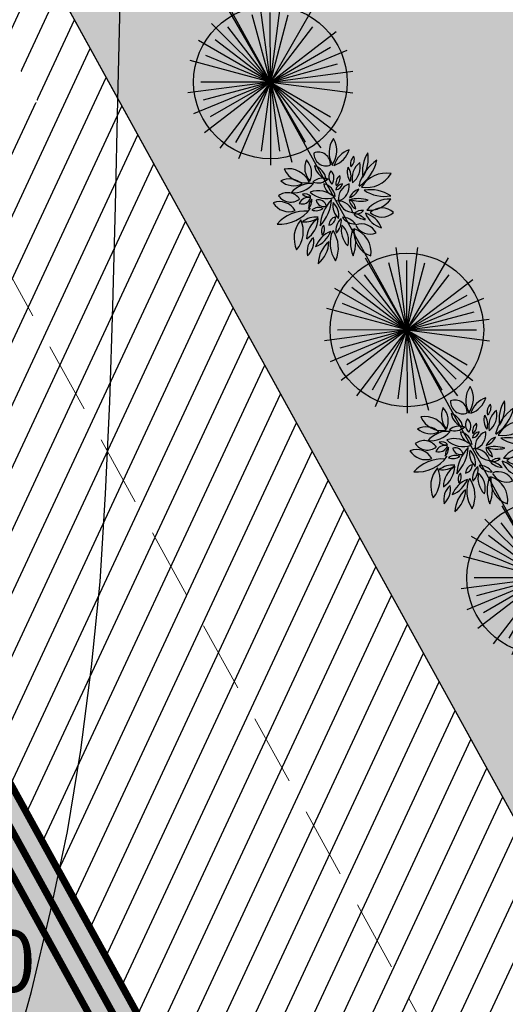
# Model space of a CAD drawing. Extents: x 883 to 364438, y -13 to 4201180.
# Tile 210 of 256: x 364194 to 364201, y 4200815 to 4200829. Entities that reach past the tile are written whole.
import ezdxf

# ---------------------------------------------------------------- set-up
doc = ezdxf.new("R2010")
doc.units = 0
doc.header["$LTSCALE"] = 0.5
doc.header["$MEASUREMENT"] = 0
doc.header["$PDMODE"] = 32
doc.header["$PDSIZE"] = 0.3
doc.linetypes.add('CONTI', pattern=[0])
doc.linetypes.add('G_BUILDING_LINE', pattern=[3, 2, -1])
for name, color, linetype in [('(004) Точки рельефа', 7, 'Continuous'), ('GORIZDEFAULT', 32, 'CONTI'), ('Сосна горная', 7, 'Continuous')]:
    doc.layers.add(name, color=color, linetype=linetype)
doc.layers.add('.', color=7, linetype='Continuous', lineweight=15)
doc.styles.add('ATTR', font='romans.shx', dxfattribs={"width": 0.8, "height": 0.470416})
doc.styles.add('D-431', font='d431.ttf')
doc.styles.add('TimesNewRomanCyr', font='times.ttf', dxfattribs={"width": 0.5, "height": 1})
doc.dimstyles.new('GENPLAN1', dxfattribs={"dimscale": 0.5, "dimtxt": 1, "dimasz": 1.2, "dimexe": 1.3, "dimexo": 1.5, "dimgap": 0.5, "dimtad": 1, "dimdec": 1, "dimzin": 0, "dimdsep": 46, "dimtxsty": 'TimesNewRomanCyr', "dimblk1": 'OBLIQUE', "dimblk2": 'OBLIQUE', "dimsah": 1, "dimcen": 1, "dimadec": 0, "dimazin": 0, "dimtfac": 0.75, "dimtdec": 1, "dimtix": 1, "dimtmove": 0, "dimatfit": 3, "dimfxl": 1, "dimtvp": 1.2, "dimtfill": 1, "dimlwd": 0, "dimlwe": 0, "dimarcsym": 0})

# ---------------------------------------------------------------- blocks, each defined once
blk = doc.blocks.new('gergrgrre')
at = {"layer": 'GORIZDEFAULT', "color": 32}
blk.add_polyline3d([(360493.2, 4200802.21, 552.5), (360493.91, 4200803.43, 552.5), (360494.56, 4200804.64, 552.5), (360495.15, 4200805.85, 552.5), (360495.69, 4200807.05, 552.5), (360496.18, 4200808.25, 552.5), (360496.64, 4200809.42, 552.5), (360497.06, 4200810.58, 552.5), (360497.46, 4200811.73, 552.5), (360497.83, 4200812.86, 552.5), (360498.18, 4200813.98, 552.5), (360498.49, 4200815.1, 552.5), (360498.76, 4200816.23, 552.5), (360499, 4200817.36, 552.5), (360499.19, 4200818.51, 552.5), (360499.34, 4200819.69, 552.5), (360499.46, 4200820.89, 552.5), (360499.54, 4200822.13, 552.5), (360499.6, 4200823.43, 552.5), (360499.64, 4200824.78, 552.5), (360499.68, 4200826.2, 552.5), (360499.71, 4200827.69, 552.5), (360499.75, 4200829.27, 552.5)], dxfattribs=at)
at = {"layer": '(004) Точки рельефа', "style": 'D-431'}
blk.add_text('552.70', height=0.875, dxfattribs=at).set_placement((360494.96, 4200815.09))
blk = doc.blocks.new('_Oblique')
at = {"color": 0, "linetype": 'ByBlock', "lineweight": -2}
blk.add_line((-0.5, -0.5), (0.5, 0.5), dxfattribs=at)
blk = doc.blocks.new('*D486')
at = {"color": 0, "linetype": 'G_BUILDING_LINE', "lineweight": 0, "transparency": 16777216}
for p, q in [((364167.298, 4200858.755), (364164.51, 4200857.218)), ((364202.988, 4200788.752), (364165.079, 4200857.532)), ((364205.207, 4200789.975), (364202.419, 4200788.438))]:
    blk.add_line(p, q, dxfattribs=at)
at = {"layer": 'Defpoints', "color": 0, "linetype": 'Continuous', "lineweight": 30, "transparency": 16777216}
for p in [(364167.955, 4200859.117), (364165.079, 4200857.532), (364205.864, 4200790.337)]:
    blk.add_point(p, dxfattribs=at)
at = {"color": 0, "linetype": 'Continuous', "lineweight": 0, "transparency": 16777216, "xscale": 0.6, "yscale": 0.6, "zscale": 0.6}
for p, rotation in [((364165.079, 4200857.532), 118.8618541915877), ((364202.988, 4200788.752), 298.8618541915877)]:
    blk.add_blockref('_Oblique', p, dxfattribs=dict(at, rotation=rotation))
at = {"color": 0, "linetype": 'Continuous', "lineweight": 30, "transparency": 16777216, "insert": (364184.7, 4200823.509), "char_height": 1, "attachment_point": 5, "rotation": 298.8619, "style": 'TimesNewRomanCyr', "bg_fill": 3, "box_fill_scale": 1.25, "bg_fill_color": 256, "bg_fill_true_color": 13158600, "bg_fill_transparency": 0}
blk.add_mtext('78.5', dxfattribs=at)
blk = doc.blocks.new('*D636')
at = {"color": 0, "linetype": 'G_BUILDING_LINE', "lineweight": 0, "transparency": 16777216}
for p, q in [((364174.823, 4200859.763), (364175.34, 4200860.047)), ((364210.038, 4200795.745), (364174.77, 4200859.734)), ((364210.091, 4200795.774), (364210.607, 4200796.059))]:
    blk.add_line(p, q, dxfattribs=at)
at = {"layer": 'Defpoints', "color": 0, "linetype": 'Continuous', "lineweight": 30, "transparency": 16777216}
for p in [(364174.77, 4200859.734), (364174.166, 4200859.401), (364209.434, 4200795.412)]:
    blk.add_point(p, dxfattribs=at)
at = {"color": 0, "linetype": 'Continuous', "lineweight": 0, "transparency": 16777216, "xscale": 0.6, "yscale": 0.6, "zscale": 0.6}
for p, rotation in [((364174.77, 4200859.734), 118.861854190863), ((364210.038, 4200795.745), 298.861854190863)]:
    blk.add_blockref('_Oblique', p, dxfattribs=dict(at, rotation=rotation))
at = {"color": 0, "linetype": 'Continuous', "lineweight": 30, "transparency": 16777216, "insert": (364193.07, 4200828.106), "char_height": 1, "attachment_point": 5, "rotation": 298.8619, "style": 'TimesNewRomanCyr', "bg_fill": 3, "box_fill_scale": 1.25, "bg_fill_color": 256, "bg_fill_true_color": 13158600, "bg_fill_transparency": 0}
blk.add_mtext('73.1', dxfattribs=at)
blk = doc.blocks.new('Сосна горная 10')
at = {"layer": 'Сосна горная'}
h = blk.add_hatch(color=256, dxfattribs=at)
h.dxf.hatch_style = 1
h.set_gradient(color1=(74, 99, 64), color2=(177, 201, 179), tint=1, name='INVSPHERICAL')
edge = h.paths.add_edge_path()
edge.add_arc((0, 0), 5, 0, 360)
at = {"layer": 'Сосна горная', "color": 48}
for q in [(-1.401, 5.229), (0, 5.413), (-0.592, 4.497), (2.071, 5.001), (0.592, 4.497), (-3.295, 4.295), (-2.268, 3.928), (3.295, 4.295), (2.268, 3.928), (-4.295, 3.295), (4.295, 3.295), (-3.207, 3.207), (-3.928, 2.268), (3.928, 2.268), (5.001, 2.072), (-5.367, 0.707), (4.381, 1.174), (5.367, 0.707), (-5.367, -0.707), (-5.001, -2.072), (-4.536, 0), (-4.381, -1.174), (-4.295, -3.295), (-3.928, -2.268), (-2.761, -3.599), (-2.707, -4.688), (-1.174, -4.381), (-0.707, -5.367), (4.536, 0), (5.229, -1.401), (4.191, -1.736), (4.688, -2.707), (3.599, -2.761), (3.828, -3.828), (2.761, -3.599), (2.707, -4.688), (0.707, -5.367), (1.174, -4.381), (0, -4.536)]:
    blk.add_line((0, 0), q, dxfattribs=at)
blk.add_circle((0, 0), 5, dxfattribs=at)
at = {"layer": 'Сосна горная', "color": 48, "style": 'ATTR', "width": 0.8, "flags": 9}
blk.add_attdef('ESTCODE', (0, 0), '', height=0.0000217, dxfattribs=at)
blk = doc.blocks.new('*U649')
at = {"xscale": 0.2168317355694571, "yscale": 0.2168317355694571, "zscale": 0.2168317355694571, "rotation": 241.1902673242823}
blk.add_blockref('Сосна горная 10', (1.936, 0), dxfattribs=at)
blk = doc.blocks.new('*U650')
at = {"color": 0, "linetype": 'ByBlock', "lineweight": -2, "transparency": 16777216, "rotation": 298.8618541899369}
for p in [(364196.531, 4200829.646), (364198.461, 4200826.143), (364200.392, 4200822.64)]:
    blk.add_blockref('*U649', p, dxfattribs=at)
blk = doc.blocks.new('озеления')
at = {"color": 1, "linetype": 'ByBlock'}
for centre, radius, start, end in [((144.985, 375.04), 0.73, 120.4086, 200.4312), ((143.931, 375.415), 0.73, 300.4086, 20.4312), ((145.276, 375.41), 1.523, 176.0096, 234.5768), ((142.761, 374.364), 1.523, 356.0096, 49.186), ((145.239, 374.969), 0.597, 124.6008, 217.4658), ((144.426, 375.097), 0.597, 304.6008, 37.4658), ((146.103, 374.844), 0.801, 138.8969, 205.4069), ((144.776, 375.027), 0.801, 318.8969, 25.4069), ((146.369, 374.376), 0.943, 114.4303, 189.807), ((145.049, 375.075), 0.943, 294.4303, 9.807), ((143.189, 373.687), 1.143, 49.8506, 114.6719), ((146.078, 374.863), 1.062, 175.2839, 229.9285), ((144.336, 374.138), 1.062, 355.2839, 49.9285), ((143.449, 375.599), 1.143, 229.8506, 294.6719), ((144.721, 374.377), 0.877, 172.8778, 216.4562), ((143.161, 373.945), 0.877, 354.4977, 38.0761), ((144.939, 374.505), 0.372, 161.8817, 249.7301), ((144.456, 374.271), 0.372, 341.8817, 69.7301), ((145.163, 374.253), 0.308, 131.0823, 198.427), ((144.667, 374.388), 0.308, 311.0823, 18.427), ((142.63, 373.528), 0.778, 42.1437, 101.6667), ((143.049, 374.813), 0.778, 222.1437, 281.6667), ((144.015, 374.871), 1.016, 212.8184, 268.3343), ((143.132, 373.305), 1.016, 32.8184, 88.3343), ((144.76, 373.939), 0.463, 158.2119, 216.9673), ((143.961, 373.832), 0.463, 338.2119, 36.9673), ((144.736, 374.618), 0.508, 227.1077, 273.2701), ((144.42, 373.738), 0.508, 47.1077, 93.2701), ((145.756, 373.519), 0.971, 136.6356, 199.4278), ((144.134, 373.863), 0.971, 316.6356, 19.4278), ((146.006, 373.872), 0.59, 159.261, 223.9723), ((145.019, 373.683), 0.59, 337.7123, 42.4235), ((145.813, 374.92), 0.796, 245.4893, 312.7752), ((146.032, 373.607), 0.796, 66.1459, 133.4318), ((146.598, 373.546), 0.49, 86.9965, 202.2058), ((146.17, 373.85), 0.49, 266.9965, 22.2058), ((142.113, 372.648), 1.208, 39.7488, 87.8702), ((143.087, 374.628), 1.208, 219.7488, 267.8702), ((142.453, 372.953), 1.082, 21.3015, 68.66), ((143.855, 374.354), 1.082, 201.3015, 248.66), ((143.47, 373.363), 0.364, 47.3873, 115.7476), ((143.558, 373.959), 0.364, 227.3873, 295.7476), ((144.876, 375.054), 1.743, 226.9394, 265.8583), ((143.56, 372.043), 1.743, 46.9394, 85.8583), ((144.789, 373.628), 0.325, 102.1635, 198.3798), ((144.412, 373.843), 0.325, 282.1635, 18.3798), ((145.464, 374.215), 0.683, 279.3324, 342.1699), ((146.225, 373.332), 0.683, 99.3324, 162.1699), ((142.991, 372.133), 1.243, 66.2552, 125.0335), ((142.79, 374.283), 1.243, 245.6693, 304.4476), ((143.721, 373.091), 0.33, 10.523, 90.8605), ((144.041, 373.481), 0.33, 190.523, 270.8605), ((144.51, 372.564), 0.702, 80.1717, 138.3136), ((144.106, 373.723), 0.702, 260.1717, 318.3136), ((144.813, 373.75), 0.58, 276.3902, 348.0722), ((145.454, 373.056), 0.58, 97.3883, 169.0703), ((145.66, 373.018), 0.409, 53.2772, 136.2565), ((145.609, 373.628), 0.409, 233.2772, 316.2565), ((146.646, 372.462), 0.96, 54.1936, 122.622), ((146.72, 374.068), 0.96, 232.0955, 300.5238), ((143.501, 372.06), 0.863, 75.5726, 136.3385), ((143.092, 373.492), 0.863, 255.5726, 316.3385), ((143.483, 372.452), 0.691, 43.3367, 98.0592), ((143.889, 373.61), 0.691, 223.3367, 278.0592), ((143.391, 372.878), 0.64, 305.3547, 0.2444), ((144.401, 372.359), 0.64, 125.3547, 180.2444), ((144.066, 373.062), 0.626, 280.5964, 4.0524), ((144.854, 372.427), 0.626, 98.3256, 181.7816), ((144.784, 372.409), 0.629, 18.7265, 98.5819), ((145.286, 373.233), 0.629, 198.7265, 278.5819), ((145.08, 372.856), 0.301, 4.751, 78.4779), ((145.44, 373.176), 0.301, 184.751, 258.4779), ((145.402, 372.746), 0.401, 36.6262, 104.0418), ((145.627, 373.375), 0.401, 216.6262, 284.0418), ((147.011, 373.506), 0.93, 198.5093, 254.2466), ((145.876, 372.316), 0.93, 18.5093, 74.2466), ((143.019, 371.095), 1.457, 67.9577, 112.0423), ((143.019, 373.797), 1.457, 247.9577, 292.0423), ((144.836, 372.103), 0.518, 100.7404, 152.602), ((144.301, 372.854), 0.518, 278.3028, 330.1644), ((145.93, 372.15), 1.247, 159.0434, 194.094), ((143.539, 372.245), 1.247, 341.3279, 16.3785), ((144.566, 372.012), 0.639, 19.0975, 66.0922), ((145.429, 372.805), 0.639, 199.0975, 246.0922), ((145.597, 371.668), 0.826, 37.9495, 102.0596), ((146.076, 372.984), 0.826, 217.9495, 282.0596), ((145.855, 372.066), 0.623, 71.397, 126.5601), ((145.683, 373.156), 0.623, 251.397, 306.5601), ((146.192, 372.133), 0.421, 42.1798, 106.9561), ((146.381, 372.819), 0.421, 222.1798, 286.9561), ((143.425, 371.405), 1.006, 81.9405, 161.3964), ((142.613, 372.722), 1.006, 261.9405, 341.3964), ((144.018, 371.759), 0.663, 118.5878, 201.4707), ((143.106, 372.11), 0.663, 296.5049, 19.3878), ((144.69, 371.881), 0.753, 133.9894, 174.6599), ((143.434, 372.507), 0.753, 312.3809, 353.0513), ((143.935, 372.113), 0.376, 346.6712, 51.5788), ((144.555, 372.304), 0.376, 162.6051, 227.5126), ((146.381, 371.906), 1.147, 169.9797, 239.5558), ((144.67, 371.121), 1.147, 349.7437, 59.3198), ((146.742, 373.21), 1.77, 214.8518, 256.8329), ((144.867, 370.503), 1.77, 33.7346, 75.7157), ((145.89, 370.668), 1.408, 57.8807, 99.8189), ((146.398, 373.249), 1.408, 237.8807, 279.8189), ((144.548, 371.044), 0.973, 111.2499, 164.3738), ((143.259, 372.213), 0.973, 291.2499, 344.3738), ((144.737, 371.284), 0.696, 137.2816, 222.7184), ((143.714, 371.284), 0.696, 317.2816, 42.7184), ((145.428, 371.827), 1.115, 176.7146, 233.4855), ((143.652, 370.995), 1.115, 356.7146, 53.4855), ((146.362, 371.179), 1.483, 146.5506, 189.6063), ((143.663, 371.749), 1.483, 326.5506, 9.6063)]:
    blk.add_arc(centre, radius, start, end, dxfattribs=at)

msp = doc.modelspace()

# ---------------------------------------------------------------- hatches: boundary and pattern name
at = {"layer": '.', "ltscale": 0.149071}
h = msp.add_hatch(color=256, dxfattribs=at)
h.dxf.hatch_style = 1
h.set_gradient(color1=(51, 204, 0), color2=(51, 204, 0), tint=1)
edge = h.paths.add_edge_path(flags=17)
edge.add_line((364181.334, 4200853.075), (364207.952, 4200804.779))
edge.add_arc((364210.58, 4200806.227), 3, 208.8619, 298.0817)
edge.add_line((364211.992, 4200803.58), (364213.022, 4200804.13))
edge.add_line((364213.022, 4200804.13), (364240.832, 4200818.953))
edge.add_arc((364239.421, 4200821.6), 3, 298.0581, 388.8487)
edge.add_line((364242.048, 4200823.048), (364232.152, 4200841.012))
edge.add_line((364232.152, 4200841.012), (364225.428, 4200837.295))
edge.add_line((364225.428, 4200837.295), (364231.706, 4200825.907))
edge.add_line((364231.706, 4200825.907), (364212.109, 4200815.132))
edge.add_line((364212.109, 4200815.132), (364194.345, 4200847.36))
edge.add_line((364194.345, 4200847.36), (364213.831, 4200858.073))
edge.add_line((364213.831, 4200858.073), (364220.104, 4200846.691))
edge.add_line((364220.104, 4200846.691), (364226.941, 4200850.471))
edge.add_line((364226.941, 4200850.471), (364215.218, 4200871.75))
edge.add_arc((364212.59, 4200870.302), 3, 28.854, 118.8619)
edge.add_line((364211.142, 4200872.929), (364182.513, 4200857.15))
edge.add_arc((364183.961, 4200854.523), 3, 118.8619, 208.8619)
h.paths.add_polyline_path([(364223.816, 4200885.529), (364215.777, 4200881.1), (364222.97, 4200868.093), (364225.932, 4200869.78), (364225.016, 4200871.444), (364228.022, 4200873.045), (364231.302, 4200867.089), (364228.296, 4200865.488), (364227.38, 4200867.152), (364224.405, 4200865.438), (364239.062, 4200838.832), (364247.111, 4200843.263)], flags=17)
h.paths.add_polyline_path([(364253.505, 4200831.533), (364248.484, 4200828.839), (364246.463, 4200832.511), (364243.456, 4200830.855), (364250.837, 4200817.456), (364206.983, 4200794.108), (364171.735, 4200858.06), (364215.253, 4200882.046), (364215.293, 4200881.975), (364218.696, 4200883.85), (364217.714, 4200885.629), (364169.042, 4200858.803), (364206.184, 4200791.414), (364259.894, 4200819.928)])
at = {"layer": '.', "linetype": 'Continuous', "lineweight": 30, "true_color": 0x991b1e}
h = msp.add_hatch(dxfattribs=at)
h.set_pattern_fill('ANSI31', color=244, scale=3, angle=20)
h.set_pattern_definition([(65, (937.88402, 0), (-0.33986542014, 0.158481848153), [])])
edge = h.paths.add_edge_path()
edge.add_line((364171.735, 4200858.06), (364215.253, 4200882.046))
edge.add_line((364215.253, 4200882.046), (364215.293, 4200881.975))
edge.add_line((364215.293, 4200881.975), (364218.695, 4200883.851))
edge.add_line((364218.695, 4200883.851), (364219.178, 4200882.974))
edge.add_line((364219.178, 4200882.974), (364215.78, 4200881.094))
edge.add_line((364215.78, 4200881.094), (364222.97, 4200868.093))
edge.add_line((364222.97, 4200868.093), (364225.932, 4200869.78))
edge.add_line((364225.932, 4200869.78), (364227.38, 4200867.152))
edge.add_line((364227.38, 4200867.152), (364224.405, 4200865.438))
edge.add_line((364224.405, 4200865.438), (364239.053, 4200838.827))
edge.add_line((364239.053, 4200838.827), (364250.804, 4200845.215))
edge.add_line((364250.804, 4200845.215), (364242.014, 4200861.166))
edge.add_line((364242.014, 4200861.166), (364246.853, 4200863.833))
edge.add_line((364246.853, 4200863.833), (364259.996, 4200839.984))
edge.add_arc((364257.368, 4200838.536), 3, 28.8577, 118.8577)
edge.add_line((364255.92, 4200841.163), (364244.711, 4200834.986))
edge.add_line((364244.711, 4200834.986), (364246.165, 4200832.347))
edge.add_line((364246.165, 4200832.347), (364243.456, 4200830.855))
edge.add_line((364243.456, 4200830.855), (364250.837, 4200817.456))
edge.add_line((364250.837, 4200817.456), (364218.224, 4200800.092))
edge.add_line((364218.224, 4200800.092), (364215.397, 4200805.396))
edge.add_line((364215.397, 4200805.396), (364240.832, 4200818.953))
edge.add_arc((364239.421, 4200821.6), 3, 298.0581, 388.8487)
edge.add_line((364242.048, 4200823.048), (364232.152, 4200841.012))
edge.add_line((364232.152, 4200841.012), (364225.428, 4200837.295))
edge.add_line((364225.428, 4200837.295), (364220.104, 4200846.691))
edge.add_line((364220.104, 4200846.691), (364226.941, 4200850.471))
edge.add_line((364226.941, 4200850.471), (364215.218, 4200871.75))
edge.add_arc((364212.59, 4200870.302), 3, 28.854, 118.8619)
edge.add_line((364211.142, 4200872.929), (364182.513, 4200857.15))
edge.add_arc((364183.961, 4200854.523), 3, 118.8619, 208.8619)
edge.add_line((364181.334, 4200853.075), (364186.376, 4200843.926))
edge.add_line((364186.376, 4200843.926), (364181.122, 4200841.03))
edge.add_line((364181.122, 4200841.03), (364171.735, 4200858.06))
edge = h.paths.add_edge_path()
edge.add_line((364181.122, 4200841.03), (364186.376, 4200843.926))
edge.add_line((364186.376, 4200843.926), (364207.952, 4200804.779))
edge.add_arc((364210.58, 4200806.227), 3, 208.8619, 298.0817)
edge.add_line((364211.992, 4200803.58), (364215.397, 4200805.396))
edge.add_line((364215.397, 4200805.396), (364218.224, 4200800.092))
edge.add_line((364218.224, 4200800.092), (364206.983, 4200794.108))
edge.add_line((364206.983, 4200794.108), (364181.122, 4200841.03))

# ---------------------------------------------------------------- linework, layer by layer
at = {"color": 18, "linetype": 'Continuous', "lineweight": 30, "true_color": 0x000000}
msp.add_lwpolyline([(364253.505, 4200831.533), (364248.484, 4200828.839), (364246.463, 4200832.511), (364243.456, 4200830.855), (364250.837, 4200817.456), (364206.983, 4200794.108), (364171.735, 4200858.06), (364215.253, 4200882.046), (364215.293, 4200881.975), (364218.696, 4200883.85), (364217.714, 4200885.629), (364169.042, 4200858.803), (364206.184, 4200791.414), (364259.894, 4200819.928)], close=True, dxfattribs=at)
at = {"linetype": 'CONTI', "lineweight": 30, "elevation": -1065.319}
msp.add_lwpolyline([(364181.334, 4200853.075), (364207.952, 4200804.779, 0.410231), (364211.992, 4200803.58), (364213.022, 4200804.13), (364240.832, 4200818.953, 0.418261), (364242.048, 4200823.048), (364232.152, 4200841.012), (364225.428, 4200837.295), (364231.706, 4200825.907), (364212.109, 4200815.132), (364194.345, 4200847.36), (364213.831, 4200858.073), (364220.104, 4200846.691), (364226.941, 4200850.471), (364215.218, 4200871.75, 0.414254), (364211.142, 4200872.929), (364182.513, 4200857.15, 0.414214)], format="xyb", close=True, dxfattribs=at)

# ---------------------------------------------------------------- block references
at = {"linetype": 'Continuous'}
msp.add_blockref('gergrgrre', (3695.599, 0), dxfattribs=at)

# ---------------------------------------------------------------- next in the draw order: dimensions: what is measured, and where the dimension line sits
at = {"color": 5, "linetype": 'Continuous', "lineweight": 30}
dim = msp.add_aligned_dim(p1=(364205.864, 4200790.337), p2=(364167.955, 4200859.117), distance=3.284, dimstyle='GENPLAN1', dxfattribs=at)
dim.commit()
dim.dimension.update_dxf_attribs({"geometry": '*D486', "text_midpoint": (364184.7, 4200823.509)})

# ---------------------------------------------------------------- next in the draw order: linework, layer by layer
at = {"color": 4, "linetype": 'Continuous', "lineweight": 30, "const_width": 0.1}
for points in [[(364243.981, 4200831.144), (364251.656, 4200817.212), (364206.743, 4200793.3), (364170.92, 4200858.296), (364215.489, 4200882.861), (364215.818, 4200882.265)], [(364243.718, 4200830.999), (364251.246, 4200817.334), (364206.863, 4200793.704), (364171.327, 4200858.178), (364215.371, 4200882.454), (364215.555, 4200882.12)], [(364243.455, 4200830.855), (364250.837, 4200817.456), (364206.983, 4200794.108), (364171.735, 4200858.06), (364215.253, 4200882.046), (364215.293, 4200881.975)]]:
    msp.add_lwpolyline(points, dxfattribs=at)
at = {"color": 5, "linetype": 'Continuous', "lineweight": 30}
msp.add_lwpolyline([(364181.122, 4200841.03), (364186.376, 4200843.926), (364207.952, 4200804.779, 0.410231), (364211.992, 4200803.58), (364215.397, 4200805.396), (364218.224, 4200800.092), (364206.983, 4200794.108)], format="xyb", close=True, dxfattribs=at)

# ---------------------------------------------------------------- next in the draw order: dimensions: what is measured, and where the dimension line sits
dim = msp.add_aligned_dim(p1=(364209.434, 4200795.412), p2=(364174.166, 4200859.401), distance=-0.69, dimstyle='GENPLAN1', dxfattribs=at)
dim.commit()
dim.dimension.update_dxf_attribs({"geometry": '*D636', "text_midpoint": (364193.07, 4200828.106)})

# ---------------------------------------------------------------- next in the draw order: linework, layer by layer
msp.add_lwpolyline([(364225.19, 4200849.506), (364213.456, 4200870.802, 0.430758), (364212.125, 4200871.187), (364183.479, 4200855.398, 0.414214), (364183.085, 4200854.04), (364209.704, 4200805.745, 0.410231), (364211.051, 4200805.345), (364239.891, 4200820.718, 0.417943), (364240.297, 4200822.082), (364230.376, 4200840.03)], format="xyb", dxfattribs=at)

# ---------------------------------------------------------------- next in the draw order: block references
msp.add_blockref('*U650', (0, 0), dxfattribs=at)
at = {"linetype": 'Continuous', "xscale": 0.3499999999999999, "yscale": 0.3499999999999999, "zscale": 0.3499999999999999, "rotation": 89.92825817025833}
for p in [(364328.928, 4200775.465), (364330.859, 4200771.962)]:
    msp.add_blockref('озеления', p, dxfattribs=at)

doc.saveas('drawing.dxf')
